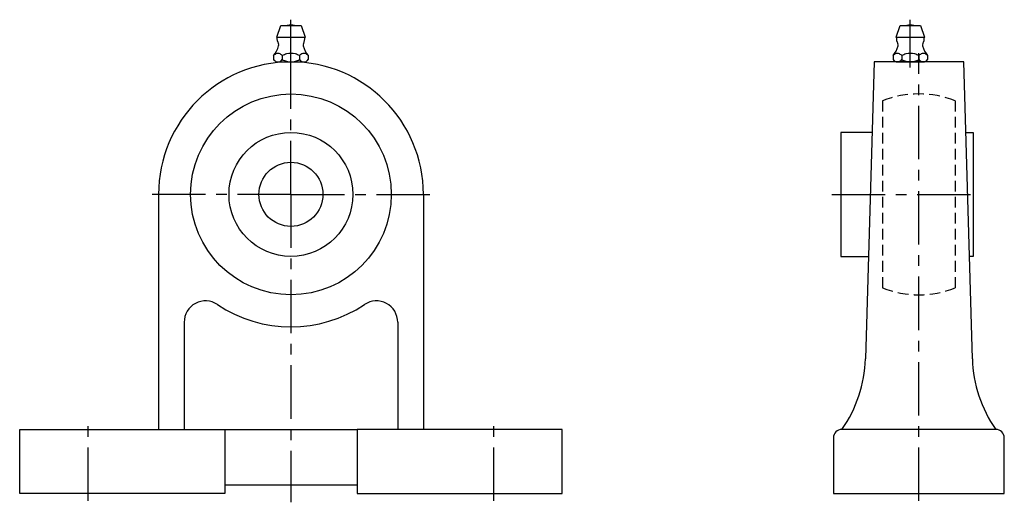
# Model space of a CAD drawing. Extents: x 0 to 230, y -2 to 111.
import ezdxf

# ---------------------------------------------------------------- set-up
doc = ezdxf.new("R2010")
doc.units = 0
doc.header["$LTSCALE"] = 10
doc.linetypes.add('CENTER', pattern=[2, 1.25, -0.25, 0.25, -0.25])
doc.linetypes.add('HIDDEN', pattern=[0.375, 0.25, -0.125])
doc.layers.get('0').update_dxf_attribs({"linetype": 'CONTINUOUS'})
doc.layers.add('HIDDEN', color=3, linetype='HIDDEN')

msp = doc.modelspace()

# ---------------------------------------------------------------- linework, layer by layer
for p, q in [((63.5, 99.6919), (63.5, 110.879427)), ((208.5, 99.6923), (208.5, 110.879827)), ((200, 101), (197.979651, 31.5)), ((221, 101), (200, 101)), ((223.020349, 31.5), (221, 101)), ((192.2, 84.5), (192.2, 55.5)), ((199.520349, 84.5), (192.2, 84.5)), ((221.479651, 84.5), (223.2, 84.5)), ((223.2, 84.5), (223.2, 55.5)), ((32.5, 70), (32.5, 15)), ((94.5, 70), (94.5, 15)), ((192.2, 55.5), (198.677326, 55.5)), ((223.2, 55.5), (222.322675, 55.5)), ((38.5, 40.066741), (38.5, 15)), ((88.5, 40.066741), (88.5, 15)), ((0, 15), (48, 15)), ((0, 0), (0, 15)), ((48, 15), (48, 0)), ((48, 15), (79, 15)), ((79, 15), (79, 0)), ((127, 15), (79, 15)), ((127, 0), (127, 15)), ((228.5, 15), (192.5, 15)), ((190.5, 13), (190.5, 0)), ((230.5, 0), (230.5, 13)), ((48, 0), (0, 0)), ((48, 2), (79, 2)), ((79, 0), (127, 0)), ((190.5, 0), (230.5, 0))]:
    msp.add_line(p, q)
at = {"linetype": 'CONTINUOUS'}
for p, q in [((60.2001, 106.7999), (61.1001, 109.4999)), ((61.1001, 109.4999), (65.8999, 109.4999)), ((65.8999, 109.4999), (66.7999, 106.7999)), ((205.2001, 106.8003), (206.1001, 109.5003)), ((206.1001, 109.5003), (210.8999, 109.5003)), ((210.8999, 109.5003), (211.7999, 106.8003)), ((60.2001, 106.7999), (66.7999, 106.7999)), ((205.2001, 106.8003), (211.7999, 106.8003)), ((59.45, 102.4718), (59.45, 101.5278)), ((61.475, 102.4718), (61.475, 101.5278)), ((65.525, 102.4718), (65.525, 101.5278)), ((67.55, 102.4718), (67.55, 101.5278)), ((204.45, 102.4722), (204.45, 101.5282)), ((206.475, 102.4722), (206.475, 101.5282)), ((210.525, 102.4722), (210.525, 101.5282)), ((212.55, 102.4722), (212.55, 101.5282)), ((60.2001, 101), (66.7999, 101)), ((63.5, 101), (63.5, 101)), ((205.2001, 101.0004), (211.7999, 101.0004)), ((208.5, 101.0004), (208.5, 101.0004))]:
    msp.add_line(p, q, dxfattribs=at)
at = {"linetype": 'CENTER'}
for p, q in [((63.5, 70), (63.5, 103.294491)), ((210.5, -1.757898), (210.5, 103.010003)), ((63.5, 70), (30.205509, 70)), ((63.5, 70), (96.794491, 70)), ((63.5, 70), (63.5, -2.064065)), ((190.116683, 70), (224.982166, 70)), ((16, -1.757898), (16, 16.981076)), ((111, -1.757898), (111, 16.981076))]:
    msp.add_line(p, q, dxfattribs=at)
for radius in [23.5, 14.5, 7.5]:
    msp.add_circle((63.5, 70), radius)
at = {"linetype": 'CONTINUOUS'}
for centre, radius, start, end in [((63.5, 106.4143), 3.2002, 74.6212, 105.3788), ((208.5, 106.4147), 3.2002, 74.6212, 105.3788), ((63.5, 106.7999), 3.2999, 180, 207.0507), ((63.5, 106.7999), 3.3, 332.9493, 0), ((208.5, 106.8003), 3.2999, 180, 207.0507), ((208.5, 106.8003), 3.3, 332.9493, 0), ((54.8312, 106.3013), 5.9999, 320.3375, 344.7683), ((59.8487, 104.9351), 0.7999, 344.7674, 27.0696), ((67.1513, 104.9351), 0.8, 152.9304, 195.2326), ((72.1688, 106.3013), 6, 195.2317, 219.6625), ((199.8312, 106.3017), 5.9999, 320.3375, 344.7683), ((204.8487, 104.9355), 0.7999, 344.7674, 27.0696), ((212.1513, 104.9355), 0.8, 152.9304, 195.2326), ((217.1688, 106.3017), 6, 195.2317, 219.6625), ((60.602, 101.543), 1.4814, 106.5909, 141.1281), ((60.602, 102.4566), 1.4811, 218.8826, 253.4091), ((60.4625, 101.9017), 1.0983, 75.0414, 104.9586), ((60.323, 101.543), 1.4814, 38.8719, 73.4091), ((60.323, 102.4566), 1.4814, 286.5909, 321.1283), ((64.0121, 97.6447), 5.4451, 106.5809, 117.7257), ((64.0121, 106.355), 5.4446, 242.2744, 253.4191), ((63.5, 98.9618), 4.0382, 75.0501, 104.9499), ((62.9879, 97.6447), 5.4448, 62.2701, 73.4191), ((62.9879, 106.355), 5.4451, 286.5809, 297.7299), ((66.677, 101.543), 1.4814, 106.5909, 141.1281), ((66.677, 102.4566), 1.4811, 218.8826, 253.4091), ((66.5375, 101.9017), 1.0983, 75.0414, 104.9586), ((66.398, 101.543), 1.4814, 38.8719, 73.4091), ((66.398, 102.4566), 1.4814, 286.5909, 321.1283), ((205.602, 101.5434), 1.4814, 106.5909, 141.1281), ((205.602, 102.457), 1.4811, 218.8826, 253.4091), ((205.4625, 101.9021), 1.0983, 75.0414, 104.9586), ((205.323, 101.5434), 1.4814, 38.8719, 73.4091), ((205.323, 102.457), 1.4814, 286.5909, 321.1283), ((209.0121, 97.6451), 5.4451, 106.5809, 117.7257), ((209.0121, 106.3554), 5.4446, 242.2744, 253.4191), ((208.5, 98.9622), 4.0382, 75.0501, 104.9499), ((207.9879, 97.6451), 5.4448, 62.2701, 73.4191), ((207.9879, 106.3554), 5.4451, 286.5809, 297.7299), ((211.677, 101.5434), 1.4814, 106.5909, 141.1281), ((211.677, 102.457), 1.4811, 218.8826, 253.4091), ((211.5375, 101.9021), 1.0983, 75.0414, 104.9586), ((211.398, 101.5434), 1.4814, 38.8719, 73.4091), ((211.398, 102.457), 1.4814, 286.5909, 321.1283), ((60.4625, 102.098), 1.0983, 255.0414, 284.9586), ((63.5, 105.0378), 4.0382, 255.0501, 284.9499), ((66.5375, 102.098), 1.0983, 255.0414, 284.9586), ((205.4625, 102.0984), 1.0983, 255.0414, 284.9586), ((208.5, 105.0382), 4.0382, 255.0501, 284.9499), ((211.5375, 102.0984), 1.0983, 255.0414, 284.9586)]:
    msp.add_arc(centre, radius, start, end, dxfattribs=at)
for centre, radius, start, end in [((63.5, 70), 31, 0, 180), ((43.5, 40.066741), 5, 56.251011, 180), ((63.5, 70), 31, 236.251011, 303.748989), ((83.5, 40.066741), 5, 0, 123.748989), ((167.751993, 32.378711), 30.240427, 324.922445, 358.334894), ((253.248007, 32.378711), 30.240427, 181.665106, 215.077555), ((192.5, 13), 2, 90, 180), ((228.5, 13), 2, 0, 90)]:
    msp.add_arc(centre, radius, start, end)
at = {"layer": 'HIDDEN'}
for p, q in [((202, 91.908902), (202, 48.091098)), ((219, 91.908902), (219, 48.091098))]:
    msp.add_line(p, q, dxfattribs=at)
for start, end in [(68.79523364, 111.20476636), (248.79523364, 291.20476636)]:
    msp.add_arc((210.5, 70), 23.5, start, end, dxfattribs=at)

doc.saveas('drawing.dxf')
